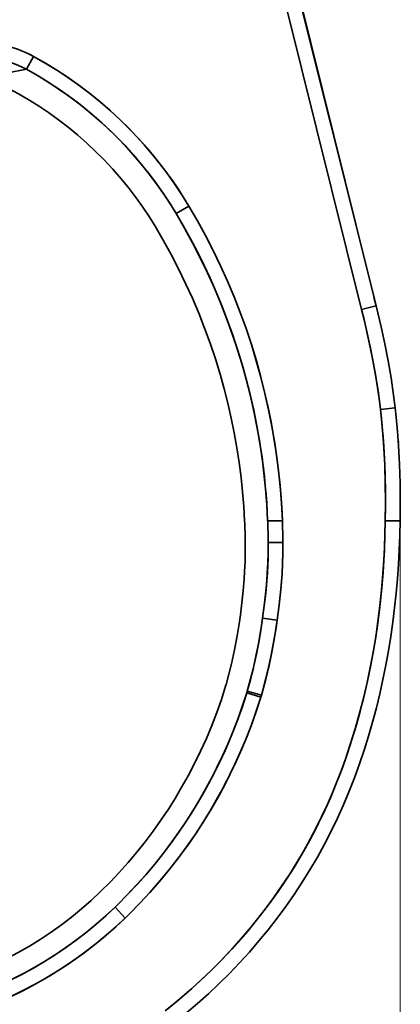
# Model space of a CAD drawing. Extents: x 404 to 1618, y 43 to 1660.
# Tile 3 of 7: x 656 to 785, y 211 to 543. Entities that reach past the tile are written whole.
import ezdxf

# ---------------------------------------------------------------- set-up
doc = ezdxf.new("R2010")
doc.units = 0

msp = doc.modelspace()

# ---------------------------------------------------------------- linework, layer by layer
at = {"color": 7, "lineweight": 35, "ltscale": 0.124069}
msp.add_line((658.58, 526.44), (660.97, 530.8), dxfattribs=at)
msp.add_line((658.58, 526.44), (660.97, 530.8), dxfattribs=at)
at = {"color": 7, "lineweight": 35, "ltscale": 0.124068}
for p, q in [((709.07, 477.8), (713.33, 480.35)), ((709.07, 477.8), (713.33, 480.35)), ((740.06, 366.91), (745.02, 366.95)), ((740.06, 366.91), (745.02, 366.95))]:
    msp.add_line(p, q, dxfattribs=at)
at = {"color": 7, "lineweight": 35, "ltscale": 0.074178}
msp.add_line((775.72, 449.6), (776.43, 446.72), dxfattribs=at)
at = {"color": 7, "lineweight": 35, "ltscale": 0.125001}
msp.add_line((776.43, 446.72), (771.58, 445.52), dxfattribs=at)
at = {"color": 7, "lineweight": 35, "ltscale": 0.125}
for p, q in [((776.43, 446.72), (771.58, 445.52)), ((782.9, 412.3), (777.93, 411.73))]:
    msp.add_line(p, q, dxfattribs=at)
at = {"color": 7, "lineweight": 35, "ltscale": 0.124993}
msp.add_line((782.9, 412.3), (777.93, 411.73), dxfattribs=at)
at = {"color": 7, "lineweight": 35, "ltscale": 0.023124}
msp.add_line((783.88, 401.63), (783.95, 400.71), dxfattribs=at)
at = {"color": 7, "lineweight": 35, "ltscale": 0.124165}
for p, q in [((744.86, 374.28), (739.89, 374.28)), ((739.89, 374.28), (744.86, 374.28))]:
    msp.add_line(p, q, dxfattribs=at)
at = {"color": 7, "lineweight": 35, "ltscale": 0.12502}
for p, q in [((784.56, 374.28), (779.56, 374.28)), ((779.56, 374.28), (784.56, 374.28))]:
    msp.add_line(p, q, dxfattribs=at)
at = {"color": 8, "lineweight": 13}
msp.add_line((784.56, 372.28), (784.56, 89.49), dxfattribs=at)
at = {"color": 7, "lineweight": 35, "ltscale": 0.124112}
msp.add_line((738.2, 341.49), (743.11, 340.77), dxfattribs=at)
msp.add_line((738.2, 341.49), (743.11, 340.77), dxfattribs=at)
at = {"color": 7, "lineweight": 35, "ltscale": 0.124261}
msp.add_line((732.85, 316.32), (737.59, 314.81), dxfattribs=at)
msp.add_line((732.85, 316.32), (737.59, 314.81), dxfattribs=at)
at = {"color": 7, "lineweight": 35, "ltscale": 0.124236}
msp.add_line((733.02, 316.88), (737.78, 315.46), dxfattribs=at)
msp.add_line((733.02, 316.88), (737.78, 315.46), dxfattribs=at)
at = {"color": 7, "lineweight": 35, "ltscale": 0.125183}
msp.add_line((688.42, 244.04), (691.84, 240.38), dxfattribs=at)
at = {"color": 7, "lineweight": 35, "ltscale": 0.125184}
msp.add_line((688.42, 244.04), (691.84, 240.38), dxfattribs=at)
at = {"color": 7, "lineweight": 35}
for points in [[(771.58, 445.52), (756.4, 506.51), (746.24, 547.17), (725.86, 628.47), (714.34, 674.28)], [(771.58, 445.52), (756.41, 506.47), (746.26, 547.11), (725.88, 628.39), (714.34, 674.28)], [(776.43, 446.72), (761.33, 507.41), (746.16, 568.1), (719.5, 674.28)], [(719.5, 674.28), (721.98, 664.41), (747.49, 562.79), (760.17, 512.06), (776.43, 446.72)], [(720.75, 669.31), (726.98, 644.69), (738.71, 598.38), (750.61, 550.92), (762.24, 504.08), (773.53, 458.41), (775.77, 449.38)], [(660.97, 530.8), (664.9, 528.56), (668.76, 526.2), (672.54, 523.71), (676.24, 521.09), (679.84, 518.36), (683.36, 515.51), (686.78, 512.55), (690.1, 509.47), (693.32, 506.29), (696.44, 503.01), (699.44, 499.62), (702.34, 496.14), (705.12, 492.57), (707.78, 488.91), (709.69, 486.1), (711.55, 483.25), (713.33, 480.35)], [(660.97, 530.8), (664.93, 528.54), (668.81, 526.16), (672.62, 523.65), (676.34, 521.01), (679.97, 518.26), (683.51, 515.38), (686.95, 512.39), (690.29, 509.29), (693.03, 506.59), (695.69, 503.82), (698.27, 500.97), (700.77, 498.05), (703.19, 495.07), (705.9, 491.51), (708.5, 487.87), (710.97, 484.15), (713.33, 480.35)], [(658.58, 526.44), (651.7, 525.19), (647.44, 524.38), (644.66, 523.77)], [(644.66, 523.77), (648.84, 524.67), (651.69, 525.19), (658.58, 526.44)], [(709.07, 477.8), (706.91, 481.29), (704.65, 484.7), (702.29, 488.04), (699.83, 491.32), (697.27, 494.51), (694.61, 497.62), (692.07, 500.42), (689.46, 503.14), (686.77, 505.79), (684.01, 508.36), (680.65, 511.31), (677.19, 514.13), (673.64, 516.84), (670, 519.43), (666.27, 521.9), (662.47, 524.24), (658.58, 526.44)], [(658.58, 526.44), (662.23, 524.38), (665.8, 522.2), (669.31, 519.9), (672.74, 517.5), (676.09, 514.99), (679.37, 512.38), (682.56, 509.66), (685.66, 506.85), (688.67, 503.94), (691.68, 500.84), (694.58, 497.65), (697.38, 494.37), (700.08, 490.99), (702.66, 487.54), (705.13, 484), (707.49, 480.38), (709.07, 477.8)], [(644.66, 523.77), (648.58, 521.96), (650.64, 520.95), (652.69, 519.9), (655.92, 518.15), (659.1, 516.3), (662.59, 514.13), (666.01, 511.84), (669.35, 509.44), (672.61, 506.93), (675.78, 504.32), (678.87, 501.6), (681.87, 498.79), (684.77, 495.88), (687.69, 492.75), (690.49, 489.53), (693.19, 486.22), (695.52, 483.15), (697.75, 480.02), (699.89, 476.81), (701.94, 473.54)], [(713.33, 480.35), (716.19, 475.42), (718.92, 470.42), (721.53, 465.35), (724.01, 460.22), (726.35, 455.02), (728.57, 449.76), (730.65, 444.45), (732.59, 439.09), (734.4, 433.68), (736.06, 428.23), (737.59, 422.73), (738.98, 417.2), (740.22, 411.64), (741.33, 406.04), (742.29, 400.43), (743.11, 394.78), (743.78, 389.12), (744.31, 383.45), (744.63, 378.87), (744.86, 374.28)], [(713.33, 480.35), (716.19, 475.41), (718.93, 470.41), (721.54, 465.33), (724.01, 460.2), (726.36, 455), (728.58, 449.74), (730.66, 444.43), (732.6, 439.07), (734.41, 433.65), (736.07, 428.21), (737.6, 422.72), (738.98, 417.19), (740.06, 412.42), (741.03, 407.63), (741.9, 402.83), (742.66, 398), (743.44, 392.09), (744.07, 386.17), (744.54, 380.23), (744.86, 374.28)], [(739.89, 374.28), (739.61, 379.64), (739.19, 385), (738.65, 390.34), (737.98, 395.67), (737.17, 400.98), (736.24, 406.27), (735.17, 411.54), (733.98, 416.78), (732.66, 421.99), (731.26, 426.97), (729.75, 431.92), (728.12, 436.83), (726.38, 441.7), (724.52, 446.53), (722.55, 451.32), (720.46, 456.05), (718.38, 460.5), (716.2, 464.9), (713.92, 469.26), (711.54, 473.56), (709.07, 477.8)], [(709.07, 477.8), (711.9, 472.92), (714.6, 467.97), (717.18, 462.95), (719.62, 457.87), (721.94, 452.73), (724.12, 447.53), (726.17, 442.27), (728.08, 436.96), (729.85, 431.61), (731.48, 426.21), (732.97, 420.78), (734.33, 415.31), (735.35, 410.68), (736.28, 406.04), (737.11, 401.37), (737.83, 396.69), (738.46, 391.99), (738.8, 389.05), (739.09, 386.1), (739.35, 383.15), (739.57, 380.19), (739.89, 374.28)], [(701.94, 473.54), (704.7, 468.83), (707.34, 464.05), (709.85, 459.2), (712.24, 454.29), (714.51, 449.32), (716.64, 444.3), (718.64, 439.22), (720.51, 434.09), (722.25, 428.91), (723.85, 423.68), (725.22, 418.79), (726.47, 413.86), (727.6, 408.9), (728.61, 403.92), (729.51, 398.91), (730.28, 393.89), (730.93, 388.85), (731.43, 384), (731.83, 379.14), (732.12, 374.28)], [(777.93, 411.73), (777.22, 417.28), (776.38, 422.8), (775.4, 428.29), (774.58, 432.4), (773.71, 436.5), (772.77, 440.59), (771.58, 445.52)], [(777.93, 411.73), (777.57, 414.71), (777.17, 417.69), (776.72, 420.66), (776.24, 423.62), (775.16, 429.52), (773.94, 435.42), (772.4, 442.15), (771.58, 445.52)], [(776.43, 446.72), (778.13, 439.62), (779.38, 433.91), (780.51, 428.19), (781.5, 422.44), (782.36, 416.66), (782.9, 412.3)], [(779.56, 374.28), (779.61, 380.54), (779.55, 386.79), (779.35, 393.04), (779.03, 399.28), (778.8, 402.55), (778.53, 405.82), (778.25, 408.78), (777.93, 411.73)], [(777.93, 411.73), (778.5, 406.15), (778.95, 400.56), (779.18, 396.82), (779.35, 393.08), (779.48, 389.33), (779.59, 384.31), (779.61, 379.3), (779.56, 374.28)], [(784.56, 374.28), (784.61, 380.6), (784.54, 386.92), (784.35, 393.28), (784.02, 399.63), (783.68, 404.39), (783.24, 409.14), (782.9, 412.3)], [(705.29, 209.12), (709.35, 212.37), (713.31, 215.74), (717.18, 219.23), (720.81, 222.68), (724.34, 226.22), (727.78, 229.87), (731.12, 233.6), (734.35, 237.41), (737.47, 241.3), (740.49, 245.28), (743.4, 249.34), (746.2, 253.47), (748.89, 257.68), (751.14, 261.43), (753.3, 265.22), (755.37, 269.07), (757.35, 272.97), (759.23, 276.92), (761.02, 280.92), (762.77, 285.11), (764.43, 289.35), (765.99, 293.62), (767.76, 298.86), (769.4, 304.15), (770.9, 309.48), (772.28, 314.85), (773.54, 320.24), (774.66, 325.65), (775.25, 328.74), (775.79, 331.83), (776.77, 338.04), (777.59, 344.27), (778.26, 350.53), (778.79, 356.8), (779.06, 361.01), (779.28, 365.23), (779.45, 369.75), (779.56, 374.28)], [(779.56, 374.28), (779.44, 369.33), (779.24, 364.39), (778.97, 359.45), (778.77, 356.55), (778.3, 350.94), (777.75, 345.64), (777.09, 340.35), (776.32, 335.08), (775.45, 329.83), (774.49, 324.8), (773.44, 319.79), (772.29, 314.88), (771.04, 309.99), (769.68, 305.13), (768.28, 300.51), (766.79, 295.92), (765.18, 291.38), (763.47, 286.87), (761.74, 282.6), (759.93, 278.45), (758.06, 274.44), (756.1, 270.47), (754.07, 266.62), (751.95, 262.81), (749.73, 259.06), (747.22, 255.04), (744.6, 251.08), (741.88, 247.19), (739.06, 243.38), (736.15, 239.63), (733.15, 235.97), (730.05, 232.38), (727.05, 229.08), (723.98, 225.85), (720.83, 222.7), (717.61, 219.62), (714.32, 216.63), (710.3, 213.16), (706.18, 209.82)], [(712.47, 208.4), (716.22, 211.58), (719.9, 214.87), (723.48, 218.24), (726.98, 221.71), (730.39, 225.27), (733.71, 228.91), (736.92, 232.64), (740.05, 236.44), (743.07, 240.34), (746, 244.3), (748.82, 248.35), (751.54, 252.47), (754.15, 256.66), (756.64, 260.91), (759.02, 265.22), (761.28, 269.6), (763.42, 274.04), (765.45, 278.54), (767.36, 283.09), (769.16, 287.68), (770.84, 292.32), (772.42, 296.99), (773.89, 301.69), (775.26, 306.43), (776.53, 311.2), (777.7, 315.99), (778.77, 320.78), (779.75, 325.6), (780.63, 330.42), (781.41, 335.26), (782.1, 340.11), (782.7, 344.98), (783.22, 349.86), (783.64, 354.75), (783.99, 359.63), (784.25, 364.52), (784.45, 369.4), (784.56, 374.28)], [(732.34, 366.85), (732.34, 364.41), (732.27, 360.76), (732.11, 357.1), (731.96, 354.68), (731.62, 350.64), (731.2, 346.62), (730.68, 342.6)], [(740.06, 366.91), (740.04, 363.46), (739.94, 360.02), (739.77, 356.59), (739.59, 354.04), (739.22, 349.84), (738.75, 345.65), (738.2, 341.49)], [(740.06, 366.91), (740.06, 364.36), (740.01, 361.81), (739.91, 359.24), (739.78, 356.68), (739.39, 351.59), (738.86, 346.53), (738.2, 341.49)], [(745.02, 366.95), (745.01, 363.44), (744.91, 359.93), (744.73, 356.43), (744.55, 353.81), (744.33, 351.19), (743.79, 345.97), (743.11, 340.77)], [(745.02, 366.95), (745.01, 363.41), (744.91, 359.88), (744.73, 356.37), (744.55, 353.74), (744.33, 351.12), (743.79, 345.93), (743.11, 340.77)], [(730.68, 342.6), (730.34, 340.23), (729.58, 335.5), (728.7, 330.79), (727.68, 326.1), (726.82, 322.59), (725.88, 319.11)], [(738.2, 341.49), (737.57, 337.38), (736.86, 333.28), (736.06, 329.18), (734.96, 324.26), (734.04, 320.56), (733.02, 316.88)], [(738.2, 341.49), (737.83, 338.99), (737.02, 334.15), (736.09, 329.33), (735, 324.41), (734.06, 320.64), (733.02, 316.88)], [(743.11, 340.77), (742.32, 335.66), (741.4, 330.57), (740.34, 325.5), (739.76, 322.98), (739.14, 320.46), (738.48, 317.96), (737.78, 315.46)], [(743.11, 340.77), (742.74, 338.24), (741.91, 333.3), (740.96, 328.36), (739.84, 323.3), (738.86, 319.37), (737.78, 315.46)], [(725.71, 318.51), (724.28, 314.04), (722.72, 309.62), (721.03, 305.25), (719.23, 300.93), (717.3, 296.67), (715.25, 292.46), (713.08, 288.31), (710.78, 284.21), (708.65, 280.63), (706.42, 277.11), (703.91, 273.36), (701.29, 269.68), (698.58, 266.08), (695.76, 262.55), (692.85, 259.1), (689.84, 255.74), (686.74, 252.46), (683.55, 249.27)], [(688.42, 244.04), (689.25, 244.85), (692.53, 248.14), (695.71, 251.52), (698.8, 254.99), (701.8, 258.54), (704.69, 262.17), (707.49, 265.88), (710.18, 269.67), (712.77, 273.53), (715.26, 277.46), (716.9, 280.2), (718.5, 282.98), (720.98, 287.54), (723.32, 292.18), (725.51, 296.89), (727.57, 301.65), (729.47, 306.48), (731.24, 311.37), (732.07, 313.84), (732.85, 316.32)], [(732.85, 316.32), (731.44, 311.97), (729.92, 307.66), (728.28, 303.4), (726.53, 299.18), (724.66, 295.02), (722.69, 290.9), (720.61, 286.84), (718.56, 283.09), (716.42, 279.39), (714.19, 275.74), (711.4, 271.46), (708.48, 267.26), (705.44, 263.15), (702.28, 259.13), (699, 255.21), (695.88, 251.71), (692.67, 248.29), (689.37, 244.96), (688.42, 244.04)], [(737.59, 314.81), (736, 309.94), (734.28, 305.13), (732.42, 300.38), (730.42, 295.68), (728.29, 291.03), (726.03, 286.46), (723.63, 281.95), (721.06, 277.43), (718.36, 273), (715.52, 268.65), (712.57, 264.39), (709.48, 260.21), (706.49, 256.4), (703.4, 252.67), (700.2, 249.02), (696.91, 245.47), (693.51, 242.02), (691.84, 240.38)], [(737.59, 314.81), (736.16, 310.39), (734.61, 306.02), (732.95, 301.69), (731.18, 297.41), (729.3, 293.18), (727.3, 289), (725.2, 284.87), (723.14, 281.06), (720.98, 277.3), (718.73, 273.59), (715.96, 269.3), (713.06, 265.08), (710.05, 260.96), (706.92, 256.92), (703.67, 252.98), (700.31, 249.14), (696.83, 245.4), (693.25, 241.76), (691.84, 240.38)], [(683.55, 249.27), (680.39, 246.31), (677.14, 243.45), (673.8, 240.71), (670.36, 238.08), (666.84, 235.57), (663.24, 233.17), (659.57, 230.9), (655.81, 228.76), (651.99, 226.74), (648.1, 224.85), (644.15, 223.09), (640.14, 221.47), (636.1, 219.99), (632.01, 218.65), (627.88, 217.45), (623.71, 216.39), (619.51, 215.47), (615.28, 214.69), (611.15, 214.07), (607, 213.59), (602.84, 213.25), (598.67, 213.04), (594.5, 212.97)], [(628.54, 210.36), (632.69, 211.51), (636.79, 212.8), (640.86, 214.22), (644.92, 215.79), (648.92, 217.48), (652.86, 219.3), (656.75, 221.25), (660.57, 223.31), (664.33, 225.5), (668.01, 227.81), (671.62, 230.24), (675.15, 232.78), (678.6, 235.43), (681.96, 238.2), (685.24, 241.07), (688.42, 244.04)], [(688.42, 244.04), (685.28, 241.1), (682.05, 238.27), (678.73, 235.54), (675.33, 232.92), (671.85, 230.4), (668.29, 228), (664.66, 225.71), (660.96, 223.53), (657.62, 221.7), (654.24, 219.97), (650.8, 218.33), (647.32, 216.79), (643.8, 215.34), (640.25, 214), (636.66, 212.76), (633.04, 211.62), (628.86, 210.44)], [(691.84, 240.38), (688.49, 237.25), (685.05, 234.24), (681.51, 231.34), (677.88, 228.56), (674.16, 225.9), (670.36, 223.35), (666.48, 220.94), (662.52, 218.65), (658.5, 216.49), (654.4, 214.46), (650.24, 212.56), (646.02, 210.81)], [(691.84, 240.38), (688.68, 237.42), (685.43, 234.57), (682.1, 231.82), (678.69, 229.17), (675.2, 226.62), (671.64, 224.19), (668.01, 221.87), (664.3, 219.65), (660.53, 217.56), (657.09, 215.77), (653.61, 214.08), (650.08, 212.49), (646.5, 211)]]:
    msp.add_lwpolyline(points, dxfattribs=at)
for centre, radius, start, end in [((513.28, 364.12), 219.07, 0.714, 2.6565), ((513.03, 365.31), 227.04, 0.4029, 2.2628), ((513.03, 365.31), 227.04, 0.4028, 2.2628), ((512.9, 365.32), 232.13, 0.4027, 2.2129), ((512.87, 365.31), 232.16, 0.4028, 2.2128), ((696.41, 327.44), 30.62, 343.0648, 344.2215), ((703.63, 325.37), 30.59, 342.7977, 343.8866), ((703.63, 325.37), 30.59, 342.7977, 343.8866), ((703.41, 325.39), 35.78, 342.799, 343.8852), ((703.41, 325.39), 35.78, 342.799, 343.8852)]:
    msp.add_arc(centre, radius, start, end, dxfattribs=at)
for centre, major_axis, ratio, start_param, end_param in [((643.63, 500.19), (-34.08, -9.7), 0.985306, 3.926977, 4.431148), ((643.59, 500.08), (-33.58, -11.58), 0.986068, 3.872713, 4.376025), ((643.6, 500.11), (-29.04, -9.51), 0.981344, 3.888062, 4.391629), ((643.59, 500.07), (-28.91, -9.98), 0.981554, 3.872356, 4.375616)]:
    msp.add_ellipse(centre, major_axis=major_axis, ratio=ratio, start_param=start_param, end_param=end_param, dxfattribs=at)

doc.saveas('drawing.dxf')
